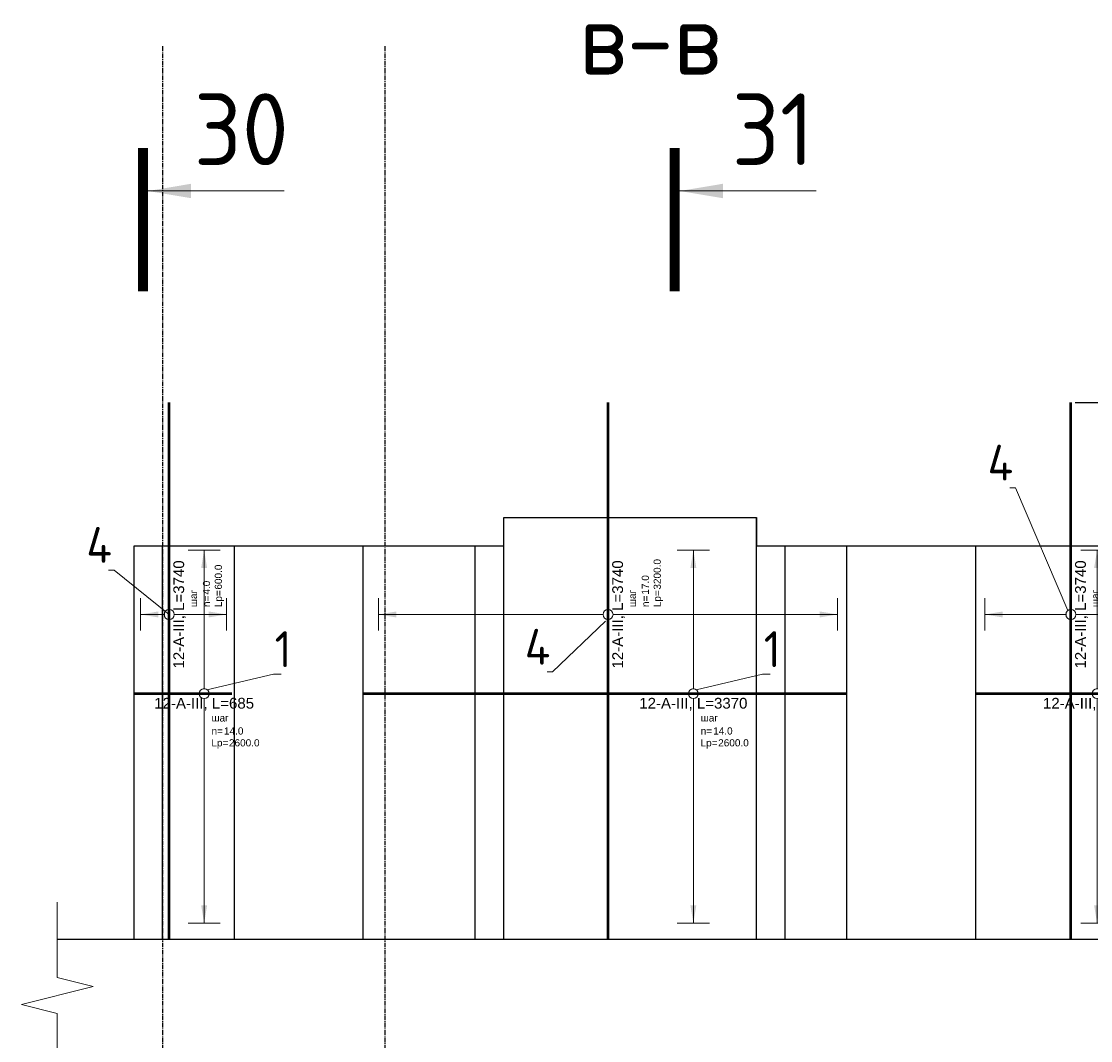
# Model space of a CAD drawing. Header units: millimetres. Extents: x 376598 to 1249954, y -318491 to -22134.
# Tile 123 of 256: x 592339 to 599794, y -160529 to -153425. Entities that reach past the tile are written whole.
import ezdxf
from ezdxf import colors
from ezdxf.entities.mleader import LeaderData, LeaderLine
from ezdxf.enums import TextEntityAlignment as Align
from ezdxf.math import Vec2, Vec3

# ---------------------------------------------------------------- set-up
doc = ezdxf.new("R2010")
doc.units = ezdxf.units.MM
doc.set_wipeout_variables(frame=1)
for name, pattern in [('______5', [1100, 800, -100, 100, -100]), ('HIDDEN2', [4.7625, 3.175, -1.5875]), ('осевая', [50.8, 31.75, -6.35, 6.35, -6.35])]:
    doc.linetypes.add(name, pattern=pattern)
for name, color, linetype, lineweight in [('AF_Stena', 90, 'Continuous', 18), ('Standard', 7, 'Continuous', 25), ('АрмСтер', 2, 'Continuous', 50), ('Оси', 40, '______5', 18), ('подоснова', 151, 'Continuous', 5), ('РАЗМЕРЫ', 1, 'Continuous', 9), ('Узлы', 7, 'Continuous', 0)]:
    doc.layers.add(name, color=color, linetype=linetype, lineweight=lineweight)
doc.layers.add('АрмСтер_атрибуты', color=2, linetype='Continuous', lineweight=0, plot=False)
doc.styles.add('GOST-2.304_Type-B', font='GOST_Common.ttf')
doc.styles.get("Standard").update_dxf_attribs({"font": 'arial.ttf'})
doc.styles.add('Аннотативный', font='arial.ttf')
doc.dimstyles.new('СПДС', dxfattribs={"dimscale": 100, "dimtxt": 2.5, "dimasz": 2.5, "dimexe": 1.25, "dimexo": 0, "dimtad": 1, "dimdec": 0, "dimtxsty": 'GOST-2.304_Type-B', "dimblk": 'ARCHTICK', "dimcen": 2.5, "dimdle": 2, "dimadec": 0, "dimazin": 2, "dimtfac": 0.75, "dimtdec": 0, "dimtmove": 1, "dimatfit": 3, "dimfxl": 1, "dimtolj": 1, "dimarcsym": 1})

# ---------------------------------------------------------------- blocks, each defined once
blk = doc.blocks.new('*U954')
at = {"layer": 'РАЗМЕРЫ'}
for p, q in [((112.5, 600), (-112.5, 600)), ((112.5, -800), (-112.5, -800))]:
    blk.add_line(p, q, dxfattribs=at)
at = {"layer": 'РАЗМЕРЫ', "ltscale": 15}
blk.add_line((0, -800), (0, 600), dxfattribs=at)
at = {"layer": 'РАЗМЕРЫ'}
for points in [[(0, 600), (20.9, 474.8), (-20.9, 474.8)], [(0, -800), (20.9, -674.8), (-20.9, -674.8)]]:
    blk.add_solid(points, dxfattribs=at)
at = {"layer": 'АрмСтер_атрибуты', "color": 215, "ltscale": 15, "style": 'Аннотативный'}
for s, p in [('шаг', (51.4, -194.2)), ('n=', (51.4, -285.1)), ('Lр=', (50.2, -367.8))]:
    blk.add_text(s, height=50, dxfattribs=at).set_placement(p)
at = {"layer": 'АрмСтер_атрибуты', "style": 'Аннотативный', "flags": 8}
blk.add_attdef('ПОЗ', (110, 29.6), '', height=75, dxfattribs=at)
at = {"layer": 'АрмСтер_атрибуты', "color": 215, "style": 'Аннотативный'}
for tag, p, flags in [('ШАГ', (190.9, -194.2), 10), ('КОЛ', (138, -285.1), 8), ('ШИРИНА', (172.9, -367.8), 8)]:
    blk.add_attdef(tag, p, '', height=50, dxfattribs=dict(at, flags=flags))
at = {"layer": 'АрмСтер_атрибуты', "flags": 9}
for tag, p in [('МАССА', (-3069.3, -410.5)), ('ОБОЗНАЧЕНИЕ', (-3069.3, -524.4))]:
    blk.add_attdef(tag, p, '', height=75, dxfattribs=at)
at = {"linetype": 'Continuous', "lineweight": 0}
blk.add_wipeout([(35, 0), (28.3, 20.6), (10.8, 33.3), (-10.8, 33.3), (-28.3, 20.6), (-35, 0), (-28.3, -20.6), (-10.8, -33.3), (10.8, -33.3), (28.3, -20.6)], dxfattribs=at)
at = {"color": 0, "linetype": 'ByBlock', "lineweight": -2, "ltscale": 100}
blk.add_line((-2263.2, 0), (1476.8, 0), dxfattribs=at)
at = {"layer": 'РАЗМЕРЫ'}
blk.add_circle((0, 0), 35, dxfattribs=at)
at = {"layer": 'АрмСтер_атрибуты', "style": 'Аннотативный', "flags": 8}
blk.add_attdef('НАИМЕНОВАНИЕ', text='', height=75, dxfattribs=at).set_placement((0, -29.3), align=Align.TOP_CENTER)
blk = doc.blocks.new('_None')
blk = doc.blocks.new('_ArchTick')
at = {"color": 0, "linetype": 'ByBlock', "const_width": 0.15}
blk.add_lwpolyline([(-0.5, -0.5), (0.5, 0.5)], dxfattribs=at)
blk = doc.blocks.new('*D953')
at = {"layer": 'DEFPOINTS', "color": 0, "lineweight": 0, "transparency": 16777216}
for p in [(599687, -156081.9), (601021.1, -156081.9), (600277.8, -157081.9)]:
    blk.add_point(p, dxfattribs=at)
at = {"layer": 'РАЗМЕРЫ', "color": 0, "lineweight": -2, "transparency": 16777216}
for p, q in [((601021.1, -157281.9), (601021.1, -155881.9)), ((599687, -156081.9), (601146.1, -156081.9)), ((600277.8, -157081.9), (601146.1, -157081.9))]:
    blk.add_line(p, q, dxfattribs=at)
at = {"layer": 'РАЗМЕРЫ', "color": 0, "lineweight": -2, "transparency": 16777216, "xscale": 250, "yscale": 250, "zscale": 250}
for p, rotation in [((601021.1, -156081.9), 90), ((601021.1, -157081.9), 270)]:
    blk.add_blockref('_ArchTick', p, dxfattribs=dict(at, rotation=rotation))
at = {"layer": 'РАЗМЕРЫ', "color": 0, "lineweight": 0, "transparency": 16777216, "insert": (600833.6, -156581.9), "char_height": 250, "attachment_point": 5, "rotation": 90, "style": 'GOST-2.304_Type-B'}
blk.add_mtext('\\A1;1000', dxfattribs=at)
blk = doc.blocks.new('*U955')
at = {"layer": 'РАЗМЕРЫ'}
for p, q in [((112.5, 1600), (-112.5, 1600)), ((112.5, -1600), (-112.5, -1600))]:
    blk.add_line(p, q, dxfattribs=at)
at = {"layer": 'РАЗМЕРЫ', "ltscale": 15}
blk.add_line((0, -1600), (0, 1600), dxfattribs=at)
at = {"layer": 'РАЗМЕРЫ'}
for points in [[(0, 1600), (20.9, 1474.8), (-20.9, 1474.8)], [(0, -1600), (20.9, -1474.8), (-20.9, -1474.8)]]:
    blk.add_solid(points, dxfattribs=at)
at = {"layer": 'АрмСтер_атрибуты', "color": 215, "ltscale": 15, "style": 'Аннотативный'}
for s, p in [('шаг', (51.4, -194.2)), ('n=', (51.4, -285.1)), ('Lр=', (50.2, -367.8))]:
    blk.add_text(s, height=50, dxfattribs=at).set_placement(p)
at = {"layer": 'АрмСтер_атрибуты', "style": 'Аннотативный', "flags": 8}
blk.add_attdef('ПОЗ', (110, 29.6), '', height=75, dxfattribs=at)
at = {"layer": 'АрмСтер_атрибуты', "color": 215, "style": 'Аннотативный'}
for tag, p, flags in [('ШАГ', (190.9, -194.2), 10), ('КОЛ', (138, -285.1), 8), ('ШИРИНА', (172.9, -367.8), 8)]:
    blk.add_attdef(tag, p, '', height=50, dxfattribs=dict(at, flags=flags))
at = {"layer": 'АрмСтер_атрибуты', "flags": 9}
for tag, p in [('МАССА', (-3069.3, -410.5)), ('ОБОЗНАЧЕНИЕ', (-3069.3, -524.4))]:
    blk.add_attdef(tag, p, '', height=75, dxfattribs=at)
at = {"linetype": 'Continuous', "lineweight": 0}
blk.add_wipeout([(35, 0), (28.3, 20.6), (10.8, 33.3), (-10.8, 33.3), (-28.3, 20.6), (-35, 0), (-28.3, -20.6), (-10.8, -33.3), (10.8, -33.3), (28.3, -20.6)], dxfattribs=at)
at = {"color": 0, "linetype": 'ByBlock', "lineweight": -2, "ltscale": 100}
blk.add_line((-2263.2, 0), (1476.8, 0), dxfattribs=at)
at = {"layer": 'РАЗМЕРЫ'}
blk.add_circle((0, 0), 35, dxfattribs=at)
at = {"layer": 'АрмСтер_атрибуты', "style": 'Аннотативный', "flags": 8}
blk.add_attdef('НАИМЕНОВАНИЕ', text='', height=75, dxfattribs=at).set_placement((0, -29.3), align=Align.TOP_CENTER)
blk = doc.blocks.new('*U956')
at = {"layer": 'РАЗМЕРЫ'}
for p, q in [((112.5, 200), (-112.5, 200)), ((112.5, -400), (-112.5, -400))]:
    blk.add_line(p, q, dxfattribs=at)
at = {"layer": 'РАЗМЕРЫ', "ltscale": 15}
blk.add_line((0, -400), (0, 200), dxfattribs=at)
at = {"layer": 'РАЗМЕРЫ'}
for points in [[(0, 200), (20.9, 74.8), (-20.9, 74.8)], [(0, -400), (20.9, -274.8), (-20.9, -274.8)]]:
    blk.add_solid(points, dxfattribs=at)
at = {"layer": 'АрмСтер_атрибуты', "color": 215, "ltscale": 15, "style": 'Аннотативный'}
for s, p in [('шаг', (51.4, -194.2)), ('n=', (51.4, -285.1)), ('Lр=', (50.2, -367.8))]:
    blk.add_text(s, height=50, dxfattribs=at).set_placement(p)
at = {"layer": 'АрмСтер_атрибуты', "style": 'Аннотативный', "flags": 8}
blk.add_attdef('ПОЗ', (110, 29.6), '', height=75, dxfattribs=at)
at = {"layer": 'АрмСтер_атрибуты', "color": 215, "style": 'Аннотативный'}
for tag, p, flags in [('ШАГ', (190.9, -194.2), 10), ('КОЛ', (138, -285.1), 8), ('ШИРИНА', (172.9, -367.8), 8)]:
    blk.add_attdef(tag, p, '', height=50, dxfattribs=dict(at, flags=flags))
at = {"layer": 'АрмСтер_атрибуты', "flags": 9}
for tag, p in [('МАССА', (-3069.3, -410.5)), ('ОБОЗНАЧЕНИЕ', (-3069.3, -524.4))]:
    blk.add_attdef(tag, p, '', height=75, dxfattribs=at)
at = {"linetype": 'Continuous', "lineweight": 0}
blk.add_wipeout([(35, 0), (28.3, 20.6), (10.8, 33.3), (-10.8, 33.3), (-28.3, 20.6), (-35, 0), (-28.3, -20.6), (-10.8, -33.3), (10.8, -33.3), (28.3, -20.6)], dxfattribs=at)
at = {"color": 0, "linetype": 'ByBlock', "lineweight": -2, "ltscale": 100}
blk.add_line((-2263.2, 0), (1476.8, 0), dxfattribs=at)
at = {"layer": 'РАЗМЕРЫ'}
blk.add_circle((0, 0), 35, dxfattribs=at)
at = {"layer": 'АрмСтер_атрибуты', "style": 'Аннотативный', "flags": 8}
blk.add_attdef('НАИМЕНОВАНИЕ', text='', height=75, dxfattribs=at).set_placement((0, -29.3), align=Align.TOP_CENTER)
blk = doc.blocks.new('*U960')
at = {"layer": 'РАЗМЕРЫ'}
for p, q in [((112.5, 1000), (-112.5, 1000)), ((112.5, -1600), (-112.5, -1600))]:
    blk.add_line(p, q, dxfattribs=at)
at = {"layer": 'РАЗМЕРЫ', "ltscale": 15}
blk.add_line((0, -1600), (0, 1000), dxfattribs=at)
at = {"layer": 'РАЗМЕРЫ'}
for points in [[(0, 1000), (20.9, 874.8), (-20.9, 874.8)], [(0, -1600), (20.9, -1474.8), (-20.9, -1474.8)]]:
    blk.add_solid(points, dxfattribs=at)
at = {"layer": 'АрмСтер_атрибуты', "color": 215, "ltscale": 15, "style": 'Аннотативный'}
for s, p in [('шаг', (51.4, -194.2)), ('n=', (51.4, -285.1)), ('Lр=', (50.2, -367.8))]:
    blk.add_text(s, height=50, dxfattribs=at).set_placement(p)
at = {"layer": 'АрмСтер_атрибуты', "flags": 9}
for tag, p in [('МАССА', (-927.9, 4789.5)), ('ОБОЗНАЧЕНИЕ', (-927.9, 4675.6))]:
    blk.add_attdef(tag, p, '', height=75, dxfattribs=at)
at = {"layer": 'АрмСтер_атрибуты', "style": 'Аннотативный', "flags": 8}
blk.add_attdef('ПОЗ', (110, 29.6), '', height=75, dxfattribs=at)
at = {"layer": 'АрмСтер_атрибуты', "color": 215, "style": 'Аннотативный'}
for tag, p, flags in [('ШАГ', (190.9, -194.2), 10), ('КОЛ', (138, -285.1), 8), ('ШИРИНА', (172.9, -367.8), 8)]:
    blk.add_attdef(tag, p, '', height=50, dxfattribs=dict(at, flags=flags))
at = {"linetype": 'Continuous', "lineweight": 0}
blk.add_wipeout([(35, 0), (28.3, 20.6), (10.8, 33.3), (-10.8, 33.3), (-28.3, 20.6), (-35, 0), (-28.3, -20.6), (-10.8, -33.3), (10.8, -33.3), (28.3, -20.6)], dxfattribs=at)
at = {"color": 0, "linetype": 'ByBlock', "lineweight": -2, "ltscale": 100}
blk.add_line((-2301.8, 0), (1068.2, 0), dxfattribs=at)
at = {"layer": 'РАЗМЕРЫ'}
blk.add_circle((0, 0), 35, dxfattribs=at)
at = {"layer": 'АрмСтер_атрибуты', "style": 'Аннотативный', "flags": 8}
blk.add_attdef('НАИМЕНОВАНИЕ', text='', height=75, dxfattribs=at).set_placement((0, -29.3), align=Align.TOP_CENTER)
blk = doc.blocks.new('*U961')
at = {"layer": 'РАЗМЕРЫ'}
for p, q in [((112.5, 1000), (-112.5, 1000)), ((112.5, -1600), (-112.5, -1600))]:
    blk.add_line(p, q, dxfattribs=at)
at = {"layer": 'РАЗМЕРЫ', "ltscale": 15}
blk.add_line((0, -1600), (0, 1000), dxfattribs=at)
at = {"layer": 'РАЗМЕРЫ'}
for points in [[(0, 1000), (20.9, 874.8), (-20.9, 874.8)], [(0, -1600), (20.9, -1474.8), (-20.9, -1474.8)]]:
    blk.add_solid(points, dxfattribs=at)
at = {"layer": 'АрмСтер_атрибуты', "color": 215, "ltscale": 15, "style": 'Аннотативный'}
for s, p in [('шаг', (51.4, -194.2)), ('n=', (51.4, -285.1)), ('Lр=', (50.2, -367.8))]:
    blk.add_text(s, height=50, dxfattribs=at).set_placement(p)
at = {"layer": 'АрмСтер_атрибуты', "flags": 9}
for tag, p in [('МАССА', (-927.9, 4789.5)), ('ОБОЗНАЧЕНИЕ', (-927.9, 4675.6))]:
    blk.add_attdef(tag, p, '', height=75, dxfattribs=at)
at = {"layer": 'АрмСтер_атрибуты', "style": 'Аннотативный', "flags": 8}
blk.add_attdef('ПОЗ', (110, 29.6), '', height=75, dxfattribs=at)
at = {"layer": 'АрмСтер_атрибуты', "color": 215, "style": 'Аннотативный'}
for tag, p, flags in [('ШАГ', (190.9, -194.2), 10), ('КОЛ', (138, -285.1), 8), ('ШИРИНА', (172.9, -367.8), 8)]:
    blk.add_attdef(tag, p, '', height=50, dxfattribs=dict(at, flags=flags))
at = {"linetype": 'Continuous', "lineweight": 0}
blk.add_wipeout([(35, 0), (28.3, 20.6), (10.8, 33.3), (-10.8, 33.3), (-28.3, 20.6), (-35, 0), (-28.3, -20.6), (-10.8, -33.3), (10.8, -33.3), (28.3, -20.6)], dxfattribs=at)
at = {"color": 0, "linetype": 'ByBlock', "lineweight": -2, "ltscale": 100}
blk.add_line((-841.8, 0), (618.2, 0), dxfattribs=at)
at = {"layer": 'РАЗМЕРЫ'}
blk.add_circle((0, 0), 35, dxfattribs=at)
at = {"layer": 'АрмСтер_атрибуты', "style": 'Аннотативный', "flags": 8}
blk.add_attdef('НАИМЕНОВАНИЕ', text='', height=75, dxfattribs=at).set_placement((0, -29.3), align=Align.TOP_CENTER)
blk = doc.blocks.new('*U962')
at = {"layer": 'РАЗМЕРЫ'}
for p, q in [((112.5, 1000), (-112.5, 1000)), ((112.5, -1600), (-112.5, -1600))]:
    blk.add_line(p, q, dxfattribs=at)
at = {"layer": 'РАЗМЕРЫ', "ltscale": 15}
blk.add_line((0, -1600), (0, 1000), dxfattribs=at)
at = {"layer": 'РАЗМЕРЫ'}
for points in [[(0, 1000), (20.9, 874.8), (-20.9, 874.8)], [(0, -1600), (20.9, -1474.8), (-20.9, -1474.8)]]:
    blk.add_solid(points, dxfattribs=at)
at = {"layer": 'АрмСтер_атрибуты', "color": 215, "ltscale": 15, "style": 'Аннотативный'}
for s, p in [('шаг', (51.4, -194.2)), ('n=', (51.4, -285.1)), ('Lр=', (50.2, -367.8))]:
    blk.add_text(s, height=50, dxfattribs=at).set_placement(p)
at = {"layer": 'АрмСтер_атрибуты', "flags": 9}
for tag, p in [('МАССА', (-1352.5, 4789.5)), ('ОБОЗНАЧЕНИЕ', (-1352.5, 4675.6))]:
    blk.add_attdef(tag, p, '', height=75, dxfattribs=at)
at = {"layer": 'АрмСтер_атрибуты', "style": 'Аннотативный', "flags": 8}
blk.add_attdef('ПОЗ', (110, 29.6), '', height=75, dxfattribs=at)
at = {"layer": 'АрмСтер_атрибуты', "color": 215, "style": 'Аннотативный'}
for tag, p, flags in [('ШАГ', (190.9, -194.2), 10), ('КОЛ', (138, -285.1), 8), ('ШИРИНА', (172.9, -367.8), 8)]:
    blk.add_attdef(tag, p, '', height=50, dxfattribs=dict(at, flags=flags))
at = {"linetype": 'Continuous', "lineweight": 0}
blk.add_wipeout([(35, 0), (28.3, 20.6), (10.8, 33.3), (-10.8, 33.3), (-28.3, 20.6), (-35, 0), (-28.3, -20.6), (-10.8, -33.3), (10.8, -33.3), (28.3, -20.6)], dxfattribs=at)
at = {"color": 0, "linetype": 'ByBlock', "lineweight": -2, "ltscale": 100}
blk.add_line((-491.4, 0), (193.6, 0), dxfattribs=at)
at = {"layer": 'РАЗМЕРЫ'}
blk.add_circle((0, 0), 35, dxfattribs=at)
at = {"layer": 'АрмСтер_атрибуты', "style": 'Аннотативный', "flags": 8}
blk.add_attdef('НАИМЕНОВАНИЕ', text='', height=75, dxfattribs=at).set_placement((0, -29.3), align=Align.TOP_CENTER)

msp = doc.modelspace()

# ---------------------------------------------------------------- linework, layer by layer
at = {"color": 0, "linetype": 'HIDDEN2', "transparency": 33554687}
msp.add_line((593322.7, -159821.9), (593322.7, -157081.9), dxfattribs=at)
at = {"color": 7, "linetype": 'Continuous', "lineweight": 25, "transparency": 33554687}
msp.add_line((592589.3, -159821.9), (600722.5, -159821.9), dxfattribs=at)
at = {"layer": 'AF_Stena', "lineweight": 20}
for points in [[(592589.3, -160034.9), (592589.3, -159563)], [(592589.3, -160034.9), (592589.3, -160089.9)], [(592589.3, -160089.9), (592839.3, -160152.4)], [(592839.3, -160152.4), (592339.3, -160277.4)], [(592339.3, -160277.4), (592589.3, -160339.9)], [(592589.3, -160339.9), (592589.3, -160394.9)], [(592589.3, -160394.9), (592589.3, -160939)]]:
    msp.add_lwpolyline(points, dxfattribs=at)
at = {"layer": 'Standard', "color": 7, "linetype": 'Continuous', "lineweight": 25, "transparency": 33554687}
for p, q in [((595702.4, -159821.9), (595702.4, -156881.9)), ((597463.8, -159821.9), (597463.8, -156881.9)), ((593122.7, -157081.9), (593122.7, -159821.9)), ((595702.4, -157081.9), (593122.7, -157081.9)), ((595502.4, -159821.9), (595502.4, -157081.9)), ((600472.5, -157081.9), (597463.8, -157081.9)), ((597663.8, -159821.9), (597663.8, -157081.9))]:
    msp.add_line(p, q, dxfattribs=at)
for points in [[(595702.4, -157081.9), (595702.4, -156881.9), (597463.8, -156881.9), (597463.8, -157081.9)], [(594722.7, -159821.9), (594722.7, -157081.9), (593822.7, -157081.9), (593822.7, -159821.9)], [(598992.7, -159821.9), (598992.7, -157081.9), (598092.7, -157081.9), (598092.7, -159821.9)]]:
    msp.add_lwpolyline(points, dxfattribs=at)
at = {"layer": 'Узлы', "color": 1, "linetype": 'Continuous', "lineweight": 0}
for p, q in [((593222.3, -154607.2), (594172.3, -154607.2)), ((596929.1, -154607.2), (597879.1, -154607.2))]:
    msp.add_line(p, q, dxfattribs=at)
at = {"layer": 'Узлы', "color": 1, "linetype": 'Continuous', "lineweight": 0, "const_width": 70}
for points in [[(593187.3, -154307.2), (593187.3, -155307.2)], [(596894.1, -154307.2), (596894.1, -155307.2)]]:
    msp.add_lwpolyline(points, dxfattribs=at)
at = {"layer": 'Узлы', "color": 1, "linetype": 'Continuous', "lineweight": 0}
for points in [[(593222.3, -154607.2), (593522.8, -154657.4), (593522.8, -154556.9)], [(596929.1, -154607.2), (597229.6, -154657.4), (597229.6, -154556.9)]]:
    msp.add_solid(points, dxfattribs=at)

# ---------------------------------------------------------------- texts
at = {"layer": 'РАЗМЕРЫ', "insert": (596723.5, -153545.5), "char_height": 500, "attachment_point": 5, "style": 'GOST-2.304_Type-B'}
msp.add_mtext_dynamic_manual_height_columns('в-в', width=3941.213, gutter_width=625, heights=[0], dxfattribs=at)
at = {"layer": 'Узлы', "color": 1, "linetype": 'Continuous', "lineweight": 0, "char_height": 500, "attachment_point": 5, "style": 'GOST-2.304_Type-B'}
for s, insert in [('30', (593872.3, -154177.2)), ('31', (597579.1, -154177.2))]:
    msp.add_mtext_dynamic_manual_height_columns(s, width=723.88, gutter_width=25, heights=[0], dxfattribs=dict(at, insert=insert))

# ---------------------------------------------------------------- next in the draw order: block references
at = {"layer": 'АрмСтер', "ltscale": 15}
ref = msp.add_blockref('*U956', (593369.6, -157558.7), dxfattribs=dict(at, rotation=90))
ref.add_attrib('НАИМЕНОВАНИЕ', '12-A-III, L=3740', dxfattribs={"layer": 'АрмСтер_атрибуты', "height": 75, "rotation": 90, "style": 'Аннотативный', "flags": 8}).set_placement((593398.9, -157558.7), align=Align.TOP_CENTER)
ref.add_attrib('КОЛ', '4.0', (593654.7, -157420.6), dxfattribs={"layer": 'АрмСтер_атрибуты', "color": 215, "height": 50, "rotation": 90, "style": 'Аннотативный', "flags": 8})
ref.add_attrib('ШИРИНА', '600.0', (593737.4, -157385.8), dxfattribs={"layer": 'АрмСтер_атрибуты', "color": 215, "height": 50, "rotation": 90, "style": 'Аннотативный', "flags": 8})
ref = msp.add_blockref('*U955', (596429.2, -157558.7), dxfattribs=dict(at, rotation=90))
ref.add_attrib('НАИМЕНОВАНИЕ', '12-A-III, L=3740', dxfattribs={"layer": 'АрмСтер_атрибуты', "height": 75, "rotation": 90, "style": 'Аннотативный', "flags": 8}).set_placement((596458.6, -157558.7), align=Align.TOP_CENTER)
ref.add_attrib('КОЛ', '17.0', (596714.3, -157420.6), dxfattribs={"layer": 'АрмСтер_атрибуты', "color": 215, "height": 50, "rotation": 90, "style": 'Аннотативный', "flags": 8})
ref.add_attrib('ШИРИНА', '3200.0', (596797, -157385.8), dxfattribs={"layer": 'АрмСтер_атрибуты', "color": 215, "height": 50, "rotation": 90, "style": 'Аннотативный', "flags": 8})
ref = msp.add_blockref('*U954', (599656.1, -157558.7), dxfattribs=dict(at, rotation=90))
ref.add_attrib('НАИМЕНОВАНИЕ', '12-A-III, L=3740', dxfattribs={"layer": 'АрмСтер_атрибуты', "height": 75, "rotation": 90, "style": 'Аннотативный', "flags": 8}).set_placement((599685.4, -157558.7), align=Align.TOP_CENTER)
ref.add_attrib('КОЛ', '8.0', (599941.2, -157420.6), dxfattribs={"layer": 'АрмСтер_атрибуты', "color": 215, "height": 50, "rotation": 90, "style": 'Аннотативный', "flags": 8})
ref.add_attrib('ШИРИНА', '1400.0', (600023.9, -157385.8), dxfattribs={"layer": 'АрмСтер_атрибуты', "color": 215, "height": 50, "rotation": 90, "style": 'Аннотативный', "flags": 8})

# ---------------------------------------------------------------- next in the draw order: dimensions: what is measured, and where the dimension line sits
at = {"layer": 'РАЗМЕРЫ', "color": 4, "lineweight": 0}
dim = msp.add_linear_dim(base=(601021.1, -156081.9), p1=(600277.8, -157081.9), p2=(599687, -156081.9), angle=90, dimstyle='СПДС', dxfattribs=at)
dim.commit()
dim.dimension.update_dxf_attribs({"geometry": '*D953', "text_midpoint": (600833.6, -156581.9)})

# ---------------------------------------------------------------- next in the draw order: leaders
at = {"layer": 'подоснова'}
ml = msp.add_multileader_mtext('Standard', dxfattribs=at)
ml.set_content('4', color=256, style='GOST-2.304_Type-B')
ml.set_leader_properties(color=256, linetype='ByLayer', lineweight=15)
ml.set_arrow_properties(name='NONE')
ml.build(insert=Vec2(0, 0))
ml.multileader.update_dxf_attribs({"text_left_attachment_type": 6, "text_right_attachment_type": 6, "dogleg_length": 10, "arrow_head_size": 18})
ctx = ml.context
ctx.base_point, ctx.char_height, ctx.arrow_head_size, ctx.landing_gap_size, ctx.plane_origin = Vec3(599069.6, -156675.4), 250, 18, 20, Vec3(598100.1, -156320.8)
ctx.left_attachment, ctx.right_attachment, ctx.text_align_type = 6, 6, 1
notes = []
notes.append((ctx, [(1, (1, 1, 0), (599269.6, -156675.4), (-1, 0), 10, [(0, [(599635.5, -157530.4)], 0, [])])]))
ctx.mtext.insert, ctx.mtext.width, ctx.mtext.alignment, ctx.mtext.flow_direction = Vec3(599164.6, -156375.4), 8.942, 2, 5
ml = msp.add_multileader_mtext('Standard', dxfattribs=at)
ml.set_content('4', color=256, style='GOST-2.304_Type-B')
ml.set_leader_properties(color=256, linetype='ByLayer', lineweight=15)
ml.set_arrow_properties(name='NONE')
ml.build(insert=Vec2(0, 0))
ml.multileader.update_dxf_attribs({"text_left_attachment_type": 6, "text_right_attachment_type": 6, "dogleg_length": 10, "arrow_head_size": 18})
ctx = ml.context
ctx.base_point, ctx.char_height, ctx.arrow_head_size, ctx.landing_gap_size, ctx.plane_origin = Vec3(592786.5, -157248.9), 250, 18, 20, Vec3(591817, -156320.8)
ctx.left_attachment, ctx.right_attachment, ctx.text_align_type = 6, 6, 1
notes.append((ctx, [(1, (1, 1, 0), (592986.5, -157248.9), (-1, 0), 10, [(0, [(593369.6, -157558.7)], 0, [])])]))
ctx.mtext.insert, ctx.mtext.width, ctx.mtext.alignment, ctx.mtext.flow_direction = Vec3(592881.5, -156948.9), 8.942, 2, 5
ml = msp.add_multileader_mtext('Standard', dxfattribs=at)
ml.set_content('4', color=256, style='GOST-2.304_Type-B')
ml.set_leader_properties(color=256, linetype='ByLayer', lineweight=15)
ml.set_arrow_properties(name='NONE')
ml.build(insert=Vec2(0, 0))
ml.multileader.update_dxf_attribs({"text_left_attachment_type": 6, "text_right_attachment_type": 6, "dogleg_length": 10, "arrow_head_size": 18})
ctx = ml.context
ctx.base_point, ctx.char_height, ctx.arrow_head_size, ctx.landing_gap_size, ctx.plane_origin = Vec3(595842.8, -157958.9), 250, 18, 20, Vec3(594873.3, -156320.8)
ctx.left_attachment, ctx.right_attachment, ctx.text_align_type = 6, 6, 1
notes.append((ctx, [(1, (1, 1, 0), (596042.8, -157958.9), (-1, 0), 10, [(0, [(596412.7, -157606.5)], 0, [])])]))
ctx.mtext.insert, ctx.mtext.width, ctx.mtext.alignment, ctx.mtext.flow_direction = Vec3(595937.8, -157658.9), 8.942, 2, 5
for ctx, leaders in notes:
    for number, flags, end, landing, length, lines in leaders:
        leader = LeaderData()
        leader.index, (leader.has_last_leader_line, leader.has_dogleg_vector, leader.attachment_direction) = number, flags
        leader.last_leader_point, leader.dogleg_vector, leader.dogleg_length = Vec3(end), Vec3(landing), length
        for number, points, colour, breaks in lines:
            line = LeaderLine()
            line.index, line.vertices, line.color, line.breaks = number, Vec3.list(points), colors.encode_raw_color(colour), breaks
            leader.lines.append(line)
        ctx.leaders.append(leader)

# ---------------------------------------------------------------- next in the draw order: block references
at = {"layer": 'АрмСтер', "ltscale": 15}
ref = msp.add_blockref('*U962', (593613.5, -158110.6), dxfattribs=at)
ref.add_attrib('НАИМЕНОВАНИЕ', '12-A-III, L=685', dxfattribs={"layer": 'АрмСтер_атрибуты', "height": 75, "style": 'Аннотативный', "flags": 8}).set_placement((593613.5, -158140), align=Align.TOP_CENTER)
ref.add_attrib('КОЛ', '14.0', (593751.5, -158395.8), dxfattribs={"layer": 'АрмСтер_атрибуты', "color": 215, "height": 50, "style": 'Аннотативный', "flags": 8})
ref.add_attrib('ШИРИНА', '2600.0', (593786.3, -158478.4), dxfattribs={"layer": 'АрмСтер_атрибуты', "color": 215, "height": 50, "style": 'Аннотативный', "flags": 8})
ref = msp.add_blockref('*U960', (597024, -158110.6), dxfattribs=at)
ref.add_attrib('НАИМЕНОВАНИЕ', '12-A-III, L=3370', dxfattribs={"layer": 'АрмСтер_атрибуты', "height": 75, "style": 'Аннотативный', "flags": 8}).set_placement((597024, -158140), align=Align.TOP_CENTER)
ref.add_attrib('КОЛ', '14.0', (597162, -158395.8), dxfattribs={"layer": 'АрмСтер_атрибуты', "color": 215, "height": 50, "style": 'Аннотативный', "flags": 8})
ref.add_attrib('ШИРИНА', '2600.0', (597196.9, -158478.4), dxfattribs={"layer": 'АрмСтер_атрибуты', "color": 215, "height": 50, "style": 'Аннотативный', "flags": 8})
ref = msp.add_blockref('*U961', (599838.7, -158110.6), dxfattribs=at)
ref.add_attrib('НАИМЕНОВАНИЕ', '12-A-III, L=1460', dxfattribs={"layer": 'АрмСтер_атрибуты', "height": 75, "style": 'Аннотативный', "flags": 8}).set_placement((599838.7, -158140), align=Align.TOP_CENTER)
ref.add_attrib('КОЛ', '14.0', (599976.7, -158395.8), dxfattribs={"layer": 'АрмСтер_атрибуты', "color": 215, "height": 50, "style": 'Аннотативный', "flags": 8})
ref.add_attrib('ШИРИНА', '2600.0', (600011.6, -158478.4), dxfattribs={"layer": 'АрмСтер_атрибуты', "color": 215, "height": 50, "style": 'Аннотативный', "flags": 8})

# ---------------------------------------------------------------- next in the draw order: linework, layer by layer
at = {"layer": 'Оси', "color": 16, "linetype": 'осевая', "lineweight": 25, "transparency": 33554687}
for p, q in [((593322.8, -153598.6), (593322.8, -164566.5)), ((594872.8, -153598.6), (594872.8, -164566.5))]:
    msp.add_line(p, q, dxfattribs=at)

# ---------------------------------------------------------------- next in the draw order: leaders
at = {"layer": 'подоснова'}
ml = msp.add_multileader_mtext('Standard', dxfattribs=at)
ml.set_content('1', color=256, style='GOST-2.304_Type-B')
ml.set_leader_properties(color=256, linetype='ByLayer', lineweight=15)
ml.set_arrow_properties(name='NONE')
ml.build(insert=Vec2(0, 0))
ml.multileader.update_dxf_attribs({"text_left_attachment_type": 6, "text_right_attachment_type": 6, "dogleg_length": 10, "arrow_head_size": 18})
ctx = ml.context
ctx.base_point, ctx.char_height, ctx.arrow_head_size, ctx.landing_gap_size, ctx.plane_origin = Vec3(594106.5, -157975.6, 720), 250, 18, 20, Vec3(593112, -156212.6, 720)
ctx.left_attachment, ctx.right_attachment, ctx.text_align_type = 6, 6, 1
notes = []
notes.append((ctx, [(0, (1, 1, 0), (594096.5, -157975.6, 720), (1, 0), 10, [(0, [(593633, -158083.7, 720)], 0, [])])]))
ctx.mtext.insert, ctx.mtext.width, ctx.mtext.alignment, ctx.mtext.flow_direction = Vec3(594164, -157675.6, 720), 22.898, 2, 5
ml = msp.add_multileader_mtext('Standard', dxfattribs=at)
ml.set_content('1', color=256, style='GOST-2.304_Type-B')
ml.set_leader_properties(color=256, linetype='ByLayer', lineweight=15)
ml.set_arrow_properties(name='NONE')
ml.build(insert=Vec2(0, 0))
ml.multileader.update_dxf_attribs({"text_left_attachment_type": 6, "text_right_attachment_type": 6, "dogleg_length": 10, "arrow_head_size": 18})
ctx = ml.context
ctx.base_point, ctx.char_height, ctx.arrow_head_size, ctx.landing_gap_size, ctx.plane_origin = Vec3(597517, -157975.6, 720), 250, 18, 20, Vec3(596522.5, -156212.6, 720)
ctx.left_attachment, ctx.right_attachment, ctx.text_align_type = 6, 6, 1
notes.append((ctx, [(0, (1, 1, 0), (597507, -157975.6, 720), (1, 0), 10, [(0, [(597043.5, -158083.7, 720)], 0, [])])]))
ctx.mtext.insert, ctx.mtext.width, ctx.mtext.alignment, ctx.mtext.flow_direction = Vec3(597574.5, -157675.6, 720), 22.898, 2, 5
for ctx, leaders in notes:
    for number, flags, end, landing, length, lines in leaders:
        leader = LeaderData()
        leader.index, (leader.has_last_leader_line, leader.has_dogleg_vector, leader.attachment_direction) = number, flags
        leader.last_leader_point, leader.dogleg_vector, leader.dogleg_length = Vec3(end), Vec3(landing), length
        for number, points, colour, breaks in lines:
            line = LeaderLine()
            line.index, line.vertices, line.color, line.breaks = number, Vec3.list(points), colors.encode_raw_color(colour), breaks
            leader.lines.append(line)
        ctx.leaders.append(leader)

doc.saveas('drawing.dxf')
